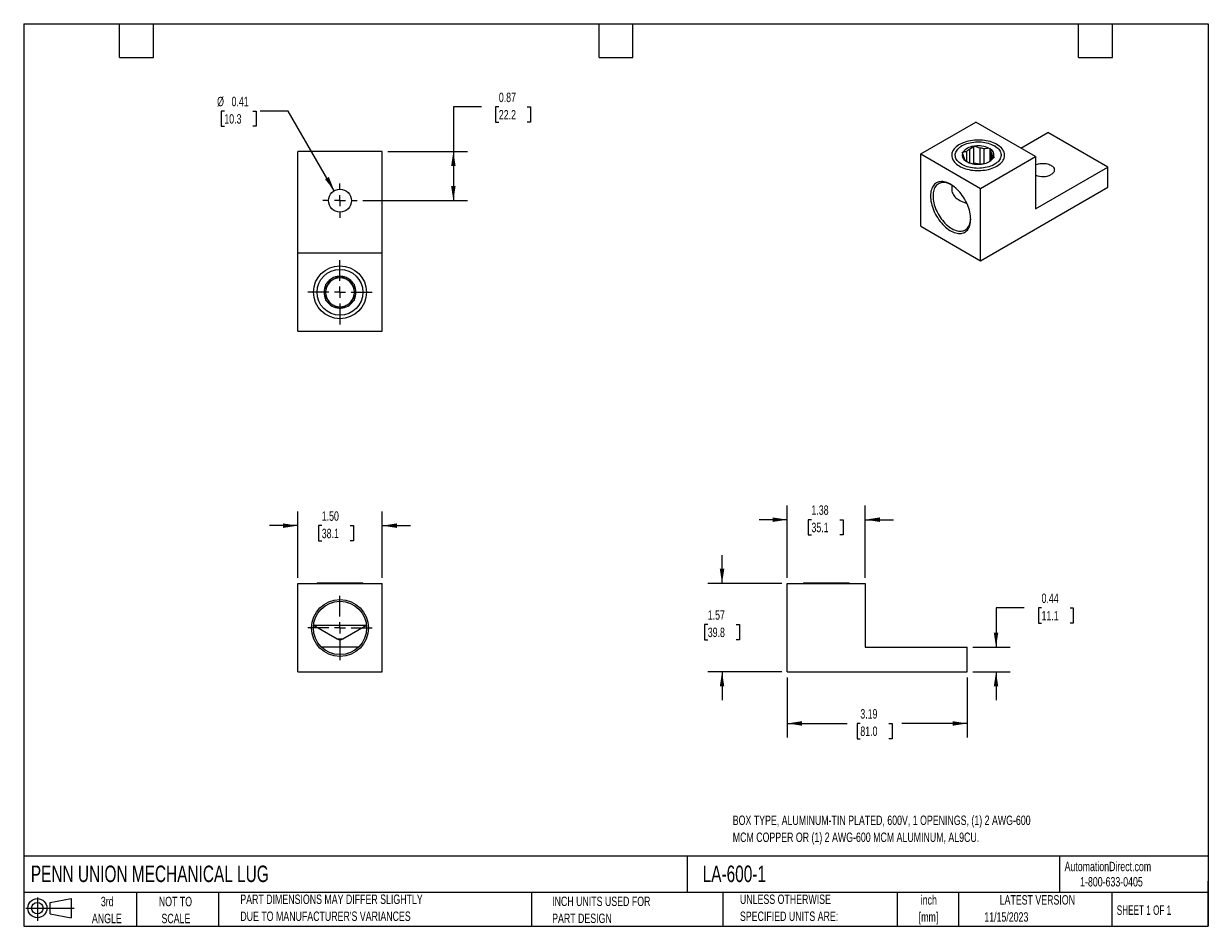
# Model space of a CAD drawing. Header units: inches. Extents: x 0.5 to 21.5, y 0.5 to 16.5.
import ezdxf

# ---------------------------------------------------------------- set-up
doc = ezdxf.new("R2010")
doc.units = ezdxf.units.IN
doc.header["$LTSCALE"] = 2
doc.header["$MEASUREMENT"] = 0
doc.linetypes.add('CENTERX2', pattern=[0.8, 0.5, -0.1, 0.1, -0.1])
doc.layers.add('CENTER', color=40, linetype='CENTERX2')
doc.layers.add('SLD-DEFPOINTS', color=7, linetype='Continuous')
doc.layers.add('DIMENSIONS', color=140, linetype='Continuous', lineweight=25)
doc.layers.add('TEXT', color=140, linetype='Continuous', lineweight=25)
doc.styles.add('SLDTEXTSTYLE0', font='TXT', dxfattribs={"width": 0.7})
doc.styles.add('SLDTEXTSTYLE1', font='TXT', dxfattribs={"width": 0.65})
doc.dimstyles.new('SLDDIMSTYLE0', dxfattribs={"dimtxt": 0.169922, "dimasz": 0.26, "dimexe": 0, "dimexo": 0.0625, "dimgap": 0.04248, "dimtad": 0, "dimtih": 1, "dimtoh": 1, "dimrnd": 1e-09, "dimzin": 4, "dimdsep": 46, "dimtxsty": 'SLDTEXTSTYLE0', "dimsah": 1, "dimcen": 0.09, "dimadec": 0, "dimazin": 1, "dimtfac": 1, "dimtmove": 0, "dimatfit": 0, "dimfxl": 0, "dimfrac": 2, "dimtolj": 1, "dimtzin": 12, "dimarcsym": 0})
doc.dimstyles.new('SLDDIMSTYLE1', dxfattribs={"dimtxt": 0.169922, "dimasz": 0.26, "dimexe": 0, "dimexo": 0.0625, "dimgap": 0.04248, "dimtad": 0, "dimtih": 1, "dimtoh": 1, "dimrnd": 1e-09, "dimzin": 12, "dimdsep": 46, "dimtxsty": 'SLDTEXTSTYLE0', "dimsah": 1, "dimcen": 0.09, "dimadec": 0, "dimazin": 3, "dimtfac": 1, "dimtmove": 0, "dimatfit": 0, "dimfxl": 0, "dimfrac": 2, "dimtolj": 1, "dimtzin": 12, "dimarcsym": 0})
doc.dimstyles.new('SLDDIMSTYLE2', dxfattribs={"dimtxt": 0.169922, "dimasz": 0.26, "dimexe": 0, "dimexo": 0.0625, "dimgap": 0.04248, "dimtad": 0, "dimtih": 1, "dimtoh": 1, "dimrnd": 1e-09, "dimzin": 12, "dimdsep": 46, "dimtxsty": 'SLDTEXTSTYLE0', "dimsah": 1, "dimcen": 0.09, "dimadec": 0, "dimazin": 3, "dimtfac": 1, "dimtofl": 0, "dimtmove": 0, "dimatfit": 3, "dimfxl": 0, "dimfrac": 2, "dimtolj": 1, "dimtzin": 12, "dimarcsym": 0})
doc.dimstyles.new('SLDDIMSTYLE3', dxfattribs={"dimtxt": 0.169922, "dimasz": 0.26, "dimexe": 0, "dimexo": 0.0625, "dimgap": 0.04248, "dimtad": 0, "dimtih": 1, "dimtoh": 1, "dimrnd": 1e-09, "dimdsep": 46, "dimtxsty": 'SLDTEXTSTYLE0', "dimsah": 1, "dimcen": 0.09, "dimadec": 0, "dimazin": 2, "dimtfac": 1, "dimtmove": 0, "dimatfit": 0, "dimfxl": 0, "dimfrac": 2, "dimtolj": 1, "dimtzin": 12, "dimarcsym": 0})
doc.dimstyles.new('SLDDIMSTYLE4', dxfattribs={"dimtxt": 0.169922, "dimasz": 0.26, "dimexe": 0, "dimexo": 0.0625, "dimgap": 0.04248, "dimtad": 0, "dimtih": 1, "dimtoh": 1, "dimrnd": 1e-09, "dimdsep": 46, "dimtxsty": 'SLDTEXTSTYLE0', "dimsah": 1, "dimcen": 0, "dimadec": 0, "dimazin": 2, "dimtfac": 1, "dimtofl": 0, "dimtmove": 0, "dimatfit": 3, "dimfxl": 0, "dimfrac": 2, "dimtolj": 1, "dimtzin": 12, "dimarcsym": 0})
doc.dimstyles.new('SLDDIMSTYLE5', dxfattribs={"dimtxt": 0.169922, "dimasz": 0.26, "dimexe": 0, "dimexo": 0.0625, "dimgap": 0.04248, "dimtad": 0, "dimtih": 1, "dimtoh": 1, "dimrnd": 1e-09, "dimdsep": 46, "dimtxsty": 'SLDTEXTSTYLE0', "dimsah": 1, "dimcen": 0.09, "dimadec": 0, "dimazin": 2, "dimtfac": 1, "dimtofl": 0, "dimtmove": 0, "dimatfit": 3, "dimfxl": 0, "dimfrac": 2, "dimtolj": 1, "dimtzin": 12, "dimarcsym": 0})

# ---------------------------------------------------------------- blocks, each defined once
blk = doc.blocks.new('Block11')
at = {"color": 7, "linetype": 'Continuous', "lineweight": 18}
for p, q in [((0, 0.227), (0.856, 0.227)), ((0.204, 0.418), (0.204, 0)), ((0.431, 0.328), (0.801, 0.396)), ((0.431, 0.126), (0.431, 0.328)), ((0.801, 0.396), (0.801, 0.058)), ((0.431, 0.126), (0.801, 0.058))]:
    blk.add_line(p, q, dxfattribs=at)
for radius in [0.169, 0.101]:
    blk.add_circle((0.204, 0.227), radius, dxfattribs=at)
blk = doc.blocks.new('Block12')
at = {"layer": 'SLD-DEFPOINTS'}
blk.add_blockref('Block11', (0, 0), dxfattribs=at)
blk = doc.blocks.new('_D')
at = {"layer": 'DIMENSIONS'}
for p, q in [((5.357, 6.678), (5.357, 7.852)), ((6.857, 6.678), (6.857, 7.852)), ((5.357, 7.602), (4.857, 7.602)), ((5.784, 7.602), (5.727, 7.602)), ((5.727, 7.602), (5.727, 7.332)), ((6.289, 7.602), (6.346, 7.602)), ((6.346, 7.602), (6.346, 7.332)), ((6.857, 7.602), (7.357, 7.602)), ((5.727, 7.332), (5.784, 7.332)), ((6.346, 7.332), (6.289, 7.332))]:
    blk.add_line(p, q, dxfattribs=at)
for points in [[(5.357, 7.602), (5.097, 7.642), (5.097, 7.562)], [(6.857, 7.602), (7.117, 7.562), (7.117, 7.642)]]:
    blk.add_solid(points, dxfattribs=at)
at = {"layer": 'DIMENSIONS', "char_height": 0.1667, "attachment_point": 1, "style": 'SLDTEXTSTYLE0'}
for s, insert in [('1.50', (5.784, 7.855)), ('38.1', (5.784, 7.547))]:
    blk.add_mtext(s, dxfattribs=dict(at, insert=insert))
blk = doc.blocks.new('SW_CENTERMARKSYMBOL_0')
at = {"layer": 'CENTER', "color": 0}
for p, q in [((0, 0.2), (0, 0.572)), ((-0.2, 0), (-0.572, 0)), ((0, 0), (-0.1, 0)), ((0, 0), (0, 0.1)), ((0, 0), (0, -0.1)), ((0, 0), (0.1, 0)), ((0.2, 0), (0.572, 0)), ((0, -0.2), (0, -0.572))]:
    blk.add_line(p, q, dxfattribs=at)
blk = doc.blocks.new('_D_1')
at = {"layer": 'DIMENSIONS'}
for p, q in [((12.88, 6.578), (12.88, 7.078)), ((13.937, 6.578), (12.63, 6.578)), ((12.627, 5.849), (12.57, 5.849)), ((12.57, 5.849), (12.57, 5.579)), ((13.132, 5.849), (13.189, 5.849)), ((13.189, 5.849), (13.189, 5.579)), ((12.57, 5.579), (12.627, 5.579)), ((13.189, 5.579), (13.132, 5.579)), ((13.937, 5.011), (12.63, 5.011)), ((12.88, 5.011), (12.88, 4.511))]:
    blk.add_line(p, q, dxfattribs=at)
for points in [[(12.88, 6.578), (12.92, 6.838), (12.84, 6.838)], [(12.88, 5.011), (12.84, 4.751), (12.92, 4.751)]]:
    blk.add_solid(points, dxfattribs=at)
at = {"layer": 'DIMENSIONS', "char_height": 0.1667, "attachment_point": 1, "style": 'SLDTEXTSTYLE0'}
for s, insert in [('1.57', (12.627, 6.102)), ('39.8', (12.627, 5.794))]:
    blk.add_mtext(s, dxfattribs=dict(at, insert=insert))
blk = doc.blocks.new('_D_2')
at = {"layer": 'DIMENSIONS'}
for p, q in [((14.037, 4.911), (14.037, 3.846)), ((17.226, 4.911), (17.226, 3.846)), ((14.037, 4.096), (15.1, 4.096)), ((15.331, 4.096), (15.274, 4.096)), ((15.274, 4.096), (15.274, 3.826)), ((15.836, 4.096), (15.893, 4.096)), ((15.893, 4.096), (15.893, 3.826)), ((17.226, 4.096), (16.066, 4.096)), ((15.274, 3.826), (15.331, 3.826)), ((15.893, 3.826), (15.836, 3.826))]:
    blk.add_line(p, q, dxfattribs=at)
for points in [[(14.037, 4.096), (14.297, 4.056), (14.297, 4.136)], [(17.226, 4.096), (16.966, 4.136), (16.966, 4.056)]]:
    blk.add_solid(points, dxfattribs=at)
at = {"layer": 'DIMENSIONS', "char_height": 0.1667, "attachment_point": 1, "style": 'SLDTEXTSTYLE0'}
for s, insert in [('3.19', (15.331, 4.349)), ('81.0', (15.331, 4.041))]:
    blk.add_mtext(s, dxfattribs=dict(at, insert=insert))
blk = doc.blocks.new('_D_3')
at = {"layer": 'DIMENSIONS'}
for p, q in [((18.237, 6.145), (17.737, 6.145)), ((17.737, 6.145), (17.737, 5.448)), ((18.544, 6.145), (18.487, 6.145)), ((18.487, 6.145), (18.487, 5.875)), ((19.049, 6.145), (19.106, 6.145)), ((19.106, 6.145), (19.106, 5.875)), ((18.487, 5.875), (18.544, 5.875)), ((19.106, 5.875), (19.049, 5.875)), ((17.326, 5.448), (17.987, 5.448)), ((17.326, 5.011), (17.987, 5.011)), ((17.737, 5.011), (17.737, 4.511))]:
    blk.add_line(p, q, dxfattribs=at)
for points in [[(17.737, 5.448), (17.777, 5.708), (17.697, 5.708)], [(17.737, 5.011), (17.697, 4.751), (17.777, 4.751)]]:
    blk.add_solid(points, dxfattribs=at)
at = {"layer": 'DIMENSIONS', "char_height": 0.1667, "attachment_point": 1, "style": 'SLDTEXTSTYLE0'}
for s, insert in [('0.44', (18.544, 6.398)), ('11.1', (18.544, 6.09))]:
    blk.add_mtext(s, dxfattribs=dict(at, insert=insert))
blk = doc.blocks.new('_D_4')
at = {"layer": 'DIMENSIONS'}
for p, q in [((14.037, 6.678), (14.037, 7.958)), ((15.419, 6.678), (15.419, 7.958)), ((14.037, 7.708), (13.537, 7.708)), ((14.465, 7.708), (14.408, 7.708)), ((14.408, 7.708), (14.408, 7.438)), ((14.97, 7.708), (15.027, 7.708)), ((15.027, 7.708), (15.027, 7.438)), ((15.419, 7.708), (15.919, 7.708)), ((14.408, 7.438), (14.465, 7.438)), ((15.027, 7.438), (14.97, 7.438))]:
    blk.add_line(p, q, dxfattribs=at)
for points in [[(14.037, 7.708), (13.777, 7.748), (13.777, 7.668)], [(15.419, 7.708), (15.679, 7.668), (15.679, 7.748)]]:
    blk.add_solid(points, dxfattribs=at)
at = {"layer": 'DIMENSIONS', "char_height": 0.1667, "attachment_point": 1, "style": 'SLDTEXTSTYLE0'}
for s, insert in [('1.38', (14.465, 7.961)), ('35.1', (14.465, 7.653))]:
    blk.add_mtext(s, dxfattribs=dict(at, insert=insert))
blk = doc.blocks.new('_D_5')
at = {"layer": 'DIMENSIONS'}
for p, q in [((4.057, 14.951), (4, 14.951)), ((4, 14.951), (4, 14.681)), ((4.562, 14.951), (4.619, 14.951)), ((4.619, 14.951), (4.619, 14.681)), ((5.19, 14.951), (4.69, 14.951)), ((6.006, 13.539), (5.19, 14.951)), ((4, 14.681), (4.057, 14.681)), ((4.619, 14.681), (4.562, 14.681))]:
    blk.add_line(p, q, dxfattribs=at)
blk.add_solid([(6.006, 13.539), (5.91, 13.784), (5.841, 13.744)], dxfattribs=at)
at = {"layer": 'DIMENSIONS', "char_height": 0.1667, "attachment_point": 1, "style": 'SLDTEXTSTYLE0'}
for s, insert in [('%%c', (3.929, 15.204)), ('0.41', (4.185, 15.204)), ('10.3', (4.057, 14.896))]:
    blk.add_mtext(s, dxfattribs=dict(at, insert=insert))
blk = doc.blocks.new('_D_6')
at = {"layer": 'DIMENSIONS'}
for p, q in [((8.617, 15.024), (8.117, 15.024)), ((8.117, 15.024), (8.117, 14.237)), ((8.923, 15.024), (8.866, 15.024)), ((8.866, 15.024), (8.866, 14.754)), ((9.428, 15.024), (9.485, 15.024)), ((9.485, 15.024), (9.485, 14.754)), ((8.866, 14.754), (8.923, 14.754)), ((9.485, 14.754), (9.428, 14.754)), ((6.957, 14.237), (8.367, 14.237)), ((8.117, 14.237), (8.117, 13.363)), ((6.51, 13.363), (8.367, 13.363))]:
    blk.add_line(p, q, dxfattribs=at)
for points in [[(8.117, 14.237), (8.077, 13.977), (8.157, 13.977)], [(8.117, 13.363), (8.157, 13.623), (8.077, 13.623)]]:
    blk.add_solid(points, dxfattribs=at)
at = {"layer": 'DIMENSIONS', "char_height": 0.1667, "attachment_point": 1, "style": 'SLDTEXTSTYLE0'}
for s, insert in [('0.87', (8.923, 15.277)), ('22.2', (8.923, 14.969))]:
    blk.add_mtext(s, dxfattribs=dict(at, insert=insert))
blk = doc.blocks.new('SW_CENTERMARKSYMBOL_1')
at = {"layer": 'CENTER', "color": 0}
for p, q in [((0, 0.2), (0, 0.569)), ((-0.2, 0), (-0.569, 0)), ((0, 0), (-0.1, 0)), ((0, 0), (0, 0.1)), ((0, 0), (0, -0.1)), ((0, 0), (0.1, 0)), ((0.2, 0), (0.569, 0)), ((0, -0.2), (0, -0.569))]:
    blk.add_line(p, q, dxfattribs=at)
blk = doc.blocks.new('SW_CENTERMARKSYMBOL_2')
at = {"layer": 'CENTER', "color": 0}
for p, q in [((0, 0.2), (0, 0.303)), ((-0.2, 0), (-0.303, 0)), ((0, 0), (-0.1, 0)), ((0, 0), (0, 0.1)), ((0, 0), (0, -0.1)), ((0, 0), (0.1, 0)), ((0.2, 0), (0.303, 0)), ((0, -0.2), (0, -0.303))]:
    blk.add_line(p, q, dxfattribs=at)

msp = doc.modelspace()

# ---------------------------------------------------------------- linework, layer by layer
for p, q in [((16.401, 14.191), (17.378, 14.755)), ((18.439, 14.143), (17.378, 14.755)), ((18.177, 14.294), (18.656, 14.57)), ((19.717, 13.958), (18.656, 14.57)), ((17.133, 14.336), (17.109, 14.322)), ((17.33, 14.325), (17.344, 14.333)), ((17.344, 14.333), (17.363, 14.33)), ((17.344, 14.027), (17.344, 14.333)), ((17.448, 14.295), (17.448, 14.011)), ((17.523, 14.284), (17.523, 14.018)), ((17.608, 14.293), (17.627, 14.29)), ((17.627, 14.29), (17.632, 14.279)), ((17.627, 14.29), (17.627, 14.061)), ((17.731, 14.322), (17.707, 14.336)), ((6.857, 14.237), (5.357, 14.237)), ((5.357, 12.43), (5.357, 14.237)), ((6.857, 12.43), (6.857, 14.237)), ((16.401, 12.912), (16.401, 14.191)), ((16.401, 14.191), (17.462, 13.579)), ((17.138, 14.214), (17.152, 14.222)), ((17.143, 14.203), (17.138, 14.214)), ((17.214, 14.236), (17.214, 14.051)), ((17.268, 14.267), (17.268, 14.033)), ((17.462, 13.579), (18.439, 14.143)), ((17.654, 14.085), (17.654, 14.208)), ((17.674, 14.165), (17.674, 14.105)), ((17.702, 14.127), (17.688, 14.119)), ((17.697, 14.138), (17.702, 14.127)), ((18.439, 14.143), (18.439, 13.22)), ((17.213, 14.051), (17.208, 14.062)), ((17.232, 14.048), (17.213, 14.051)), ((17.344, 14.027), (17.326, 14.016)), ((17.448, 14.011), (17.344, 14.027)), ((17.496, 14.008), (17.477, 14.01)), ((17.509, 14.016), (17.496, 14.008)), ((18.439, 13.22), (19.717, 13.958)), ((19.717, 13.601), (19.717, 13.958)), ((16.951, 13.64), (16.951, 13.562)), ((17.462, 12.299), (19.717, 13.601)), ((17.462, 12.299), (17.462, 13.579)), ((16.401, 12.912), (17.462, 12.299)), ((6.857, 12.43), (5.357, 12.43)), ((5.357, 11.048), (5.357, 12.43)), ((6.857, 11.048), (6.857, 12.43)), ((6.09, 12.021), (6.107, 12.031)), ((6.107, 12.031), (6.124, 12.021)), ((5.854, 11.885), (5.871, 11.895)), ((5.854, 11.865), (5.854, 11.885)), ((6.343, 11.895), (6.36, 11.885)), ((6.36, 11.885), (6.36, 11.865)), ((5.854, 11.593), (5.854, 11.613)), ((5.871, 11.583), (5.854, 11.593)), ((6.36, 11.593), (6.343, 11.583)), ((6.36, 11.613), (6.36, 11.593)), ((6.107, 11.447), (6.09, 11.457)), ((6.124, 11.457), (6.107, 11.447)), ((5.357, 11.048), (6.857, 11.048)), ((5.357, 6.578), (6.857, 6.578)), ((5.357, 5.011), (5.357, 6.578)), ((5.701, 6.582), (5.697, 6.578)), ((6.513, 6.582), (5.701, 6.582)), ((6.517, 6.578), (6.513, 6.582)), ((6.857, 5.011), (6.857, 6.578)), ((14.037, 5.011), (14.037, 6.578)), ((14.037, 6.578), (15.419, 6.578)), ((14.322, 6.582), (14.318, 6.578)), ((15.133, 6.582), (14.322, 6.582)), ((15.138, 6.578), (15.133, 6.582)), ((15.419, 6.578), (15.419, 5.448)), ((5.638, 5.848), (5.638, 5.837)), ((5.638, 5.837), (6.057, 5.596)), ((5.638, 5.837), (6.576, 5.837)), ((6.157, 5.596), (6.576, 5.837)), ((6.576, 5.837), (6.576, 5.848)), ((6.057, 5.596), (6.157, 5.596)), ((6.434, 5.448), (5.78, 5.448)), ((15.419, 5.448), (17.226, 5.448)), ((17.226, 5.011), (17.226, 5.448)), ((5.357, 5.011), (6.857, 5.011)), ((14.037, 5.011), (17.226, 5.011))]:
    msp.add_line(p, q)
at = {"flags": 128}
for points in [[(17.752, 13.976), (17.776, 13.991), (17.798, 14.007), (17.818, 14.024), (17.835, 14.041), (17.851, 14.06), (17.863, 14.079), (17.874, 14.099), (17.881, 14.119), (17.886, 14.139), (17.889, 14.159), (17.888, 14.18), (17.885, 14.2), (17.88, 14.22), (17.871, 14.24), (17.861, 14.26), (17.847, 14.279), (17.831, 14.297), (17.813, 14.315), (17.792, 14.331), (17.77, 14.347), (17.745, 14.362), (17.719, 14.376), (17.691, 14.388), (17.661, 14.399), (17.63, 14.409), (17.597, 14.418), (17.564, 14.425), (17.53, 14.43), (17.495, 14.434), (17.46, 14.437), (17.424, 14.438), (17.389, 14.437), (17.354, 14.435), (17.319, 14.431), (17.284, 14.426), (17.251, 14.419), (17.218, 14.411), (17.187, 14.402), (17.157, 14.391), (17.128, 14.379), (17.101, 14.366), (17.076, 14.351), (17.053, 14.335), (17.032, 14.319), (17.013, 14.302), (16.997, 14.283), (16.983, 14.265), (16.971, 14.245), (16.962, 14.225), (16.956, 14.205), (16.952, 14.185), (16.951, 14.164), (16.953, 14.144), (16.957, 14.124), (16.964, 14.103), (16.974, 14.084), (16.986, 14.065), (17, 14.046), (17.018, 14.028), (17.037, 14.011), (17.058, 13.994), (17.082, 13.979), (17.108, 13.965), (17.135, 13.952), (17.164, 13.94), (17.194, 13.93), (17.226, 13.92), (17.259, 13.913), (17.293, 13.906), (17.327, 13.902), (17.362, 13.898), (17.398, 13.897), (17.433, 13.896), (17.469, 13.898), (17.504, 13.901), (17.538, 13.905), (17.572, 13.911), (17.606, 13.918), (17.638, 13.927), (17.668, 13.937), (17.698, 13.949), (17.726, 13.962), (17.752, 13.976)], [(17.707, 14.336), (17.729, 14.322), (17.75, 14.307), (17.768, 14.291), (17.784, 14.274), (17.797, 14.257), (17.808, 14.239), (17.816, 14.22), (17.822, 14.201), (17.825, 14.182), (17.826, 14.163), (17.823, 14.144), (17.818, 14.125), (17.81, 14.107), (17.8, 14.089), (17.787, 14.071), (17.772, 14.054), (17.754, 14.038), (17.735, 14.023), (17.713, 14.008), (17.689, 13.995), (17.663, 13.983), (17.636, 13.972), (17.607, 13.963), (17.577, 13.954), (17.546, 13.948), (17.514, 13.943), (17.482, 13.939), (17.449, 13.937), (17.416, 13.936), (17.383, 13.937), (17.35, 13.94), (17.318, 13.944), (17.286, 13.949), (17.255, 13.956), (17.226, 13.965), (17.197, 13.975), (17.17, 13.986), (17.145, 13.998), (17.122, 14.012), (17.1, 14.026), (17.081, 14.042), (17.064, 14.058), (17.049, 14.075), (17.037, 14.093), (17.027, 14.111), (17.02, 14.13), (17.016, 14.149), (17.014, 14.168), (17.015, 14.187), (17.019, 14.206), (17.025, 14.225), (17.034, 14.243), (17.046, 14.261), (17.06, 14.278), (17.076, 14.295), (17.095, 14.311), (17.116, 14.326), (17.139, 14.339), (17.164, 14.352), (17.19, 14.364), (17.218, 14.374), (17.248, 14.383), (17.278, 14.39), (17.31, 14.396), (17.342, 14.4), (17.375, 14.403), (17.408, 14.405), (17.441, 14.404), (17.474, 14.403), (17.506, 14.399), (17.538, 14.394), (17.569, 14.388), (17.6, 14.38), (17.629, 14.371), (17.656, 14.361), (17.683, 14.349), (17.707, 14.336)], [(18.439, 13.997), (18.451, 14.003), (18.471, 14.01), (18.492, 14.016), (18.514, 14.02), (18.537, 14.023), (18.56, 14.024), (18.583, 14.024), (18.606, 14.022), (18.628, 14.019), (18.65, 14.014), (18.671, 14.008), (18.69, 14.001), (18.708, 13.992), (18.723, 13.983), (18.737, 13.972), (18.749, 13.96), (18.758, 13.948), (18.765, 13.935), (18.769, 13.922), (18.771, 13.909), (18.77, 13.896), (18.766, 13.882), (18.76, 13.869), (18.752, 13.857), (18.74, 13.845), (18.727, 13.834), (18.712, 13.824)], [(17.288, 13.035), (17.287, 13.065), (17.284, 13.097), (17.279, 13.129), (17.273, 13.162), (17.264, 13.195), (17.254, 13.229), (17.242, 13.262), (17.229, 13.296), (17.213, 13.329), (17.197, 13.362), (17.179, 13.394), (17.159, 13.425), (17.139, 13.455), (17.117, 13.484), (17.094, 13.512), (17.071, 13.539), (17.046, 13.563), (17.022, 13.586), (16.996, 13.608), (16.97, 13.627), (16.944, 13.644), (16.918, 13.659), (16.892, 13.672), (16.867, 13.682), (16.841, 13.69), (16.816, 13.696), (16.792, 13.7), (16.768, 13.7), (16.746, 13.699), (16.724, 13.695), (16.703, 13.688), (16.684, 13.679), (16.666, 13.668), (16.649, 13.655), (16.634, 13.639), (16.621, 13.621), (16.609, 13.601), (16.599, 13.579), (16.59, 13.556), (16.584, 13.531), (16.579, 13.504), (16.576, 13.476), (16.575, 13.446), (16.576, 13.415), (16.579, 13.384), (16.584, 13.352), (16.59, 13.319), (16.599, 13.285), (16.609, 13.252), (16.621, 13.218), (16.634, 13.185), (16.649, 13.152), (16.666, 13.119), (16.684, 13.087), (16.703, 13.056), (16.724, 13.025), (16.746, 12.996), (16.768, 12.968), (16.792, 12.942), (16.816, 12.917), (16.841, 12.894), (16.867, 12.873), (16.892, 12.854), (16.918, 12.837), (16.944, 12.822), (16.97, 12.809), (16.996, 12.798), (17.022, 12.79), (17.046, 12.784), (17.071, 12.781), (17.094, 12.78), (17.117, 12.782), (17.139, 12.786), (17.159, 12.792), (17.179, 12.801), (17.197, 12.813), (17.213, 12.826), (17.229, 12.842), (17.242, 12.86), (17.254, 12.879), (17.264, 12.901), (17.273, 12.925), (17.279, 12.95), (17.284, 12.977), (17.287, 13.005), (17.288, 13.035)], [(16.943, 13.645), (16.929, 13.652), (16.904, 13.663), (16.879, 13.672), (16.855, 13.679), (16.832, 13.683), (16.809, 13.684), (16.787, 13.684), (16.765, 13.681), (16.745, 13.675), (16.726, 13.667), (16.709, 13.657), (16.692, 13.645), (16.678, 13.63), (16.664, 13.613), (16.653, 13.594), (16.643, 13.574), (16.634, 13.551), (16.628, 13.527), (16.623, 13.501), (16.621, 13.474), (16.62, 13.446), (16.621, 13.417), (16.623, 13.386), (16.628, 13.355), (16.634, 13.324), (16.643, 13.292), (16.653, 13.26), (16.664, 13.227), (16.678, 13.195), (16.692, 13.163), (16.709, 13.132), (16.726, 13.102), (16.745, 13.072), (16.765, 13.043), (16.787, 13.016), (16.809, 12.989), (16.832, 12.965), (16.855, 12.941), (16.879, 12.92), (16.904, 12.9), (16.929, 12.883), (16.954, 12.867), (16.979, 12.854), (17.003, 12.843), (17.028, 12.834), (17.052, 12.828), (17.076, 12.824), (17.099, 12.822), (17.121, 12.823), (17.142, 12.826), (17.162, 12.831), (17.181, 12.839), (17.199, 12.849), (17.215, 12.862), (17.23, 12.877), (17.243, 12.893), (17.255, 12.912), (17.265, 12.933), (17.273, 12.955), (17.279, 12.979), (17.284, 13.005), (17.287, 13.032), (17.288, 13.048)], [(16.951, 13.562), (16.952, 13.549), (16.955, 13.529), (16.96, 13.509), (16.969, 13.489), (16.98, 13.469), (16.993, 13.45), (17.009, 13.432), (17.027, 13.415), (17.048, 13.398), (17.07, 13.382), (17.095, 13.367), (17.121, 13.354), (17.149, 13.341), (17.179, 13.33), (17.21, 13.32), (17.219, 13.318)]]:
    msp.add_lwpolyline(points, dxfattribs=at)
for centre, radius in [((6.107, 13.363), 0.203), ((6.107, 11.739), 0.469), ((6.107, 11.739), 0.406), ((6.107, 5.789), 0.504), ((6.107, 5.789), 0.472)]:
    msp.add_circle(centre, radius)
for centre, radius, start, end in [((17.361, 14.065), 0.262, 96.8014, 143.1932), ((17.421, 13.897), 0.437, 64.7916, 97.6223), ((17.423, 13.884), 0.412, 75.9795, 86.4345), ((17.261, 14.172), 0.122, 165.2434, 244.5535), ((17.267, 14.153), 0.104, 191.7473, 218.0496), ((17.36, 14.045), 0.241, 112.5063, 127.4883), ((17.478, 14.276), 0.262, 276.8014, 323.1932), ((17.579, 14.169), 0.122, 345.2434, 64.5535), ((17.573, 14.144), 0.104, 11.7473, 38.0496), ((17.419, 14.444), 0.437, 244.7916, 277.6223), ((17.42, 13.572), 0.44, 86.3043, 96.1358), ((17.499, 14.224), 0.207, 302.5574, 308.0102), ((18.568, 14.104), 0.315, 245.8329, 297.2416), ((6.107, 11.739), 0.283, 93.4542, 146.5458), ((6.107, 11.739), 0.256, 111.366, 128.634), ((6.107, 11.739), 0.256, 68.634, 111.366), ((6.107, 11.739), 0.283, 33.4542, 86.5458), ((6.107, 11.739), 0.256, 51.366, 68.634), ((6.107, 11.739), 0.283, 153.4542, 206.5458), ((6.107, 11.739), 0.256, 171.366, 188.634), ((6.107, 11.739), 0.256, 128.634, 171.366), ((6.107, 11.739), 0.256, 8.634, 51.366), ((6.107, 11.739), 0.283, 333.4542, 26.5458), ((6.107, 11.739), 0.256, 351.366, 8.634), ((6.107, 11.739), 0.256, 188.634, 231.366), ((6.107, 11.739), 0.283, 213.4542, 266.5458), ((6.107, 11.739), 0.283, 273.4542, 326.5458), ((6.107, 11.739), 0.256, 308.634, 351.366), ((6.107, 11.739), 0.256, 231.366, 248.634), ((6.107, 11.739), 0.256, 248.634, 291.366), ((6.107, 11.739), 0.256, 291.366, 308.634), ((6.107, 5.682), 0.1, 240, 300)]:
    msp.add_arc(centre, radius, start, end)
for points in [[(17.33, 14.325), (17.31, 14.303), (17.29, 14.284), (17.268, 14.267)], [(17.448, 14.295), (17.419, 14.304), (17.391, 14.316), (17.363, 14.33)], [(17.608, 14.293), (17.58, 14.287), (17.552, 14.283), (17.523, 14.284)], [(17.143, 14.203), (17.15, 14.177), (17.158, 14.153), (17.166, 14.132)], [(17.214, 14.236), (17.192, 14.227), (17.172, 14.223), (17.152, 14.222)], [(17.186, 14.089), (17.193, 14.076), (17.201, 14.068), (17.208, 14.062)], [(17.626, 14.061), (17.648, 14.077), (17.668, 14.097), (17.688, 14.119)], [(17.654, 14.208), (17.646, 14.229), (17.639, 14.253), (17.632, 14.279)], [(17.697, 14.138), (17.69, 14.143), (17.682, 14.152), (17.674, 14.165)], [(6.09, 12.021), (6.066, 12.007), (6.04, 11.993), (6.014, 11.977)], [(6.2, 11.977), (6.174, 11.993), (6.148, 12.007), (6.124, 12.021)], [(5.854, 11.865), (5.854, 11.837), (5.854, 11.808), (5.854, 11.777)], [(5.947, 11.939), (5.921, 11.924), (5.895, 11.909), (5.871, 11.895)], [(6.343, 11.895), (6.319, 11.909), (6.293, 11.924), (6.267, 11.939)], [(6.36, 11.777), (6.36, 11.808), (6.36, 11.837), (6.36, 11.865)], [(5.854, 11.701), (5.854, 11.67), (5.854, 11.641), (5.854, 11.613)], [(5.871, 11.583), (5.895, 11.569), (5.921, 11.554), (5.947, 11.539)], [(6.267, 11.539), (6.293, 11.554), (6.319, 11.569), (6.343, 11.583)], [(6.36, 11.613), (6.36, 11.641), (6.36, 11.67), (6.36, 11.701)], [(6.014, 11.501), (6.04, 11.485), (6.066, 11.471), (6.09, 11.457)], [(6.124, 11.457), (6.148, 11.471), (6.174, 11.485), (6.2, 11.501)]]:
    msp.add_open_spline(points, degree=3)
at = {"layer": 'TEXT'}
for p, q in [((0.5, 16.5), (21.5, 16.5)), ((0.5, 16.5), (0.5, 0.5)), ((2.2, 15.9), (2.2, 16.5)), ((2.8, 15.9), (2.8, 16.5)), ((10.7, 15.9), (10.7, 16.5)), ((11.3, 15.9), (11.3, 16.5)), ((19.2, 15.9), (19.2, 16.5)), ((19.8, 15.9), (19.8, 16.5)), ((21.5, 16.5), (21.5, 0.5)), ((2.2, 15.9), (2.8, 15.9)), ((10.7, 15.9), (11.3, 15.9)), ((19.2, 15.9), (19.8, 15.9)), ((21.5, 1.742), (0.5, 1.742)), ((12.264, 1.742), (12.264, 1.1)), ((18.864, 1.742), (18.864, 1.1)), ((21.5, 0.5), (21.5, 1.3)), ((21.5, 1.1), (0.5, 1.1)), ((2.5, 1.1), (2.5, 0.5)), ((3.954, 1.1), (3.954, 0.5)), ((9.5, 1.1), (9.5, 0.5)), ((12.896, 1.1), (12.896, 0.5)), ((15.986, 1.1), (15.986, 0.5)), ((17.072, 1.1), (17.072, 0.5)), ((19.791, 1.1), (19.791, 0.5)), ((0.5, 0.5), (21.5, 0.5))]:
    msp.add_line(p, q, dxfattribs=at)

# ---------------------------------------------------------------- block references
at = {"layer": 'CENTER'}
for name, p in [('SW_CENTERMARKSYMBOL_2', (6.107, 13.363)), ('SW_CENTERMARKSYMBOL_1', (6.107, 11.739)), ('SW_CENTERMARKSYMBOL_0', (6.107, 5.789))]:
    msp.add_blockref(name, p, dxfattribs=at)
at = {"layer": 'SLD-DEFPOINTS'}
msp.add_blockref('Block12', (0.538, 0.595), dxfattribs=at)

# ---------------------------------------------------------------- texts
at = {"layer": 'TEXT'}
for s, insert, char_height, attachment_point, style in [('BOX TYPE, ALUMINUM-TIN PLATED, 600V, 1 OPENINGS, (1) 2 AWG-600', (13.07, 2.463), 0.16667, 1, 'SLDTEXTSTYLE0'), ('MCM COPPER OR (1) 2 AWG-600 MCM ALUMINUM, AL9CU.', (13.07, 2.162), 0.16667, 1, 'SLDTEXTSTYLE0'), ('PENN UNION MECHANICAL LUG', (0.627, 1.576), 0.29167, 1, 'SLDTEXTSTYLE0'), ('LA-600-1', (12.536, 1.576), 0.2917, 1, 'SLDTEXTSTYLE0'), ('AutomationDirect.com', (18.952, 1.644), 0.16667, 1, 'SLDTEXTSTYLE0'), ('1-800-633-0405', (19.228, 1.373), 0.16667, 1, 'SLDTEXTSTYLE0'), ('PART DIMENSIONS MAY DIFFER SLIGHTLY', (4.34, 1.063), 0.16667, 1, 'SLDTEXTSTYLE0'), ('UNLESS OTHERWISE', (13.197, 1.063), 0.16667, 1, 'SLDTEXTSTYLE0'), ('inch', (16.545, 1.051), 0.1667, 2, 'SLDTEXTSTYLE0'), ('LATEST VERSION', (18.469, 1.052), 0.16667, 2, 'SLDTEXTSTYLE0'), ('3rd', (1.981, 1.023), 0.1667, 2, 'SLDTEXTSTYLE0'), ('NOT TO', (3.19, 1.023), 0.1667, 2, 'SLDTEXTSTYLE0'), ('INCH UNITS USED FOR', (9.868, 1.026), 0.16667, 1, 'SLDTEXTSTYLE0'), ('SHEET 1 OF 1', (19.877, 0.87), 0.16667, 1, 'SLDTEXTSTYLE1'), ('ANGLE', (1.974, 0.722), 0.1667, 2, 'SLDTEXTSTYLE0'), ('SCALE', (3.198, 0.722), 0.1667, 2, 'SLDTEXTSTYLE0'), ("DUE TO MANUFACTURER'S VARIANCES", (4.34, 0.762), 0.16667, 1, 'SLDTEXTSTYLE0'), ('PART DESIGN', (9.868, 0.725), 0.16667, 1, 'SLDTEXTSTYLE0'), ('SPECIFIED UNITS ARE:', (13.197, 0.762), 0.16667, 1, 'SLDTEXTSTYLE0'), ('[mm]', (16.54, 0.75), 0.1667, 2, 'SLDTEXTSTYLE0'), ('11/15/2023', (17.529, 0.749), 0.1667, 1, 'SLDTEXTSTYLE0')]:
    msp.add_mtext(s, dxfattribs=dict(at, insert=insert, char_height=char_height, attachment_point=attachment_point, style=style))

# ---------------------------------------------------------------- dimensions: what is measured, and where the dimension line sits
at = {"layer": 'DIMENSIONS'}
dim = msp.add_diameter_dim_2p(p1=(6.208, 13.187), p2=(6.006, 13.539), dimstyle='SLDDIMSTYLE4', dxfattribs=at)
dim.commit()
dim.dimension.update_dxf_attribs({"geometry": '_D_5', "text_midpoint": (4.31, 14.951), "dimtype": 163})
for base, p1, p2, dimstyle, picture, middle in [((8.117, 13.363), (6.857, 14.237), (6.41, 13.363), 'SLDDIMSTYLE5', '_D_6', (8.117, 15.024)), ((12.88, 6.578), (14.037, 5.011), (14.037, 6.578), 'SLDDIMSTYLE1', '_D_1', (12.88, 5.849)), ((17.737, 5.448), (17.226, 5.011), (17.226, 5.448), 'SLDDIMSTYLE3', '_D_3', (17.737, 6.145))]:
    dim = msp.add_linear_dim(base=base, p1=p1, p2=p2, angle=90, dimstyle=dimstyle, dxfattribs=at)
    dim.commit()
    dim.dimension.update_dxf_attribs({"geometry": picture, "text_midpoint": middle, "dimtype": 160})
for base, p1, p2, dimstyle, picture, middle in [((6.857, 7.602), (5.357, 6.578), (6.857, 6.578), 'SLDDIMSTYLE0', '_D', (6.037, 7.602)), ((15.419, 7.708), (14.037, 6.578), (15.419, 6.578), 'SLDDIMSTYLE1', '_D_4', (14.717, 7.708)), ((17.226, 4.096), (14.037, 5.011), (17.226, 5.011), 'SLDDIMSTYLE2', '_D_2', (15.583, 4.096))]:
    dim = msp.add_linear_dim(base=base, p1=p1, p2=p2, dimstyle=dimstyle, dxfattribs=at)
    dim.commit()
    dim.dimension.update_dxf_attribs({"geometry": picture, "text_midpoint": middle, "dimtype": 160})

doc.saveas('drawing.dxf')
